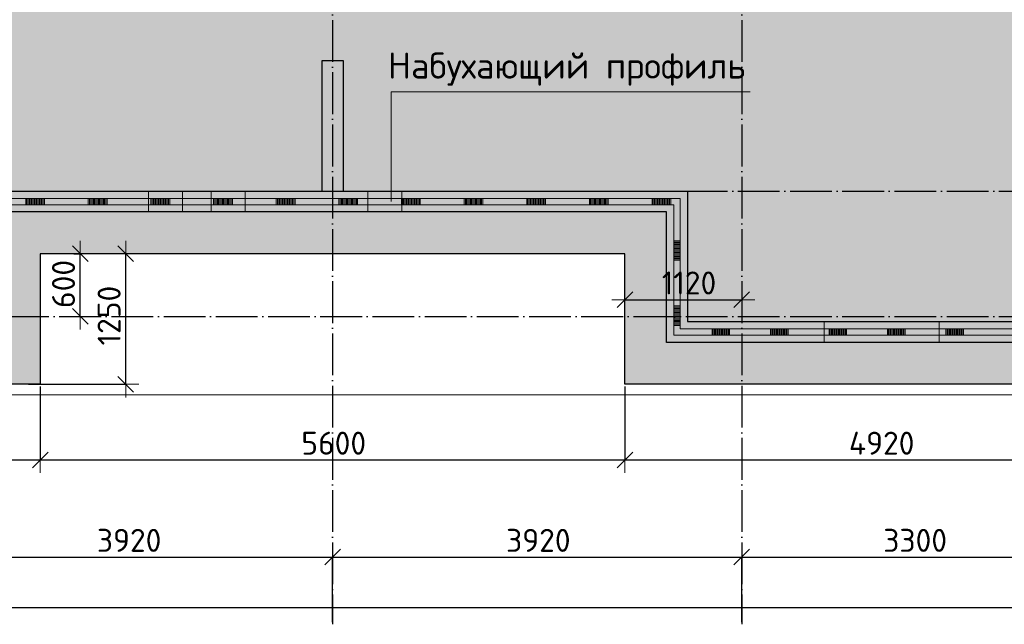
# Model space of a CAD drawing. Header units: millimetres. Extents: x 13527 to 139154, y -122592 to 61893.
# Tile 38 of 130: x 32823 to 42255, y -2948 to 2841. Entities that reach past the tile are written whole.
import ezdxf

# ---------------------------------------------------------------- set-up
doc = ezdxf.new("R2010")
doc.units = ezdxf.units.MM
doc.header["$PDMODE"] = 65
for name, pattern in [('______11', [500, 400, -50, 0, -50]), ('______2', [270, 200, -70]), ('______5', [1100, 800, -100, 100, -100])]:
    doc.linetypes.add(name, pattern=pattern)
for name, color, linetype, lineweight in [('Standard', 7, 'Continuous', 25), ('Размерная линия_ общее', 7, 'Continuous', 13), ('Стена_ общее', 7, 'Continuous', 35), ('Фундамент (1)', 7, 'Continuous', 35), ('Фундамент_ общее', 7, 'Continuous', 35)]:
    doc.layers.add(name, color=color, linetype=linetype, lineweight=lineweight)
doc.layers.add('Осевая линия_ общее', color=7, linetype='______5', lineweight=13, true_color=0xa0a0a0)
doc.styles.add('ISOCPEUR', font='isocpeur.ttf')
doc.dimstyles.new('DIMSTYLE_15', dxfattribs={"dimtxt": 220, "dimasz": 250, "dimexe": 0, "dimexo": 0, "dimgap": 110, "dimtad": 2, "dimdec": 0, "dimrnd": 1, "dimzin": 12, "dimdsep": 46, "dimtxsty": 'ISOCPEUR', "dimblk1": 'ALL_ML_STRICH', "dimblk2": 'ALL_ML_STRICH', "dimsah": 1, "dimcen": 0, "dimclrd": 7, "dimclre": 256, "dimclrt": 7, "dimadec": 0, "dimazin": 0, "dimtfac": 1, "dimtdec": 0, "dimtix": 1, "dimtmove": 2, "dimatfit": 3, "dimfxl": 0, "dimtzin": 0, "dimlwd": 0, "dimlwe": -3, "dimarcsym": 0})
doc.dimstyles.new('DIMSTYLE_20', dxfattribs={"dimtxt": 220, "dimasz": 250, "dimexe": 0, "dimexo": 0.001, "dimgap": 110, "dimtad": 2, "dimdec": 0, "dimrnd": 5, "dimzin": 12, "dimdsep": 46, "dimtxsty": 'ISOCPEUR', "dimblk1": 'ALL_ML_STRICH', "dimblk2": 'ALL_ML_STRICH', "dimsah": 1, "dimcen": 0, "dimse1": 1, "dimse2": 1, "dimclrd": 7, "dimclre": 256, "dimclrt": 7, "dimadec": 0, "dimazin": 0, "dimtfac": 1, "dimtdec": 0, "dimtix": 1, "dimtmove": 2, "dimatfit": 3, "dimfxl": 0, "dimtzin": 0, "dimlwd": 0, "dimlwe": -3, "dimarcsym": 0})
doc.dimstyles.new('DIMSTYLE_3', dxfattribs={"dimtxt": 220, "dimasz": 250, "dimexe": 0, "dimexo": 0, "dimgap": 110, "dimtad": 2, "dimdec": 0, "dimrnd": 5, "dimzin": 12, "dimdsep": 46, "dimtxsty": 'ISOCPEUR', "dimblk1": 'ALL_ML_STRICH', "dimblk2": 'ALL_ML_STRICH', "dimsah": 1, "dimcen": 0, "dimclrd": 7, "dimclre": 256, "dimclrt": 7, "dimadec": 0, "dimazin": 0, "dimtfac": 1, "dimtdec": 0, "dimtix": 1, "dimtmove": 2, "dimatfit": 3, "dimfxl": 0, "dimtvp": 1.2, "dimtzin": 0, "dimlwd": 0, "dimlwe": -3, "dimarcsym": 0})
doc.dimstyles.new('DIMSTYLE_5', dxfattribs={"dimtxt": 220, "dimasz": 250, "dimexe": 0, "dimexo": 0, "dimgap": 110, "dimtad": 2, "dimdec": 0, "dimrnd": 5, "dimzin": 12, "dimdsep": 46, "dimtxsty": 'ISOCPEUR', "dimblk1": 'ALL_ML_STRICH', "dimblk2": 'ALL_ML_STRICH', "dimsah": 1, "dimcen": 0, "dimclrd": 7, "dimclre": 256, "dimclrt": 7, "dimadec": 0, "dimazin": 0, "dimtfac": 1, "dimtdec": 0, "dimtix": 1, "dimtmove": 2, "dimatfit": 3, "dimfxl": 0, "dimtzin": 0, "dimlwd": 0, "dimlwe": -3, "dimarcsym": 0})

# ---------------------------------------------------------------- blocks, each defined once
blk = doc.blocks.new('ALL_ML_STRICH')
at = {"color": 0, "linetype": 'ByBlock', "lineweight": -2}
for p, q in [((0, -0.5), (0, 0.5)), ((-1, 0), (0.5, 0)), ((-0.3, -0.3), (0.3, 0.3))]:
    blk.add_line(p, q, dxfattribs=at)
blk = doc.blocks.new('*D25')
at = {"layer": 'DEFPOINTS', "color": 7, "linetype": 'Continuous', "lineweight": 13, "transparency": 33554687}
for p in [(28100, -650), (33020, -650), (28100, -1373.8)]:
    blk.add_point(p, dxfattribs=at)
at = {"layer": 'Размерная линия_ общее', "color": 253, "linetype": 'Continuous', "lineweight": -2, "true_color": 0xa0a0a0, "transparency": 33554687}
for p, q in [((28100, -670), (28100, -1373.8)), ((33020, -670), (33020, -1373.8))]:
    blk.add_line(p, q, dxfattribs=at)
at = {"layer": 'Размерная линия_ общее', "color": 7, "linetype": 'Continuous', "lineweight": -2, "transparency": 33554687}
blk.add_line((28100, -1373.8), (33020, -1373.8), dxfattribs=at)
at = {"layer": 'Размерная линия_ общее', "color": 7, "linetype": 'Continuous', "lineweight": 13, "transparency": 33554687, "xscale": 250, "yscale": 250, "zscale": 250, "rotation": 180}
blk.add_blockref('ALL_ML_STRICH', (28100, -1373.8), dxfattribs=at)
at = {"layer": 'Размерная линия_ общее', "color": 7, "linetype": 'Continuous', "lineweight": 13, "transparency": 33554687, "xscale": 250, "yscale": 250, "zscale": 250}
blk.add_blockref('ALL_ML_STRICH', (33020, -1373.8), dxfattribs=at)
at = {"layer": 'Размерная линия_ общее', "color": 7, "linetype": 'Continuous', "lineweight": 13, "transparency": 33554687, "insert": (30560, -1213.8), "char_height": 220, "width": 880, "attachment_point": 5, "style": 'ISOCPEUR'}
blk.add_mtext('\\A1;{4920}', dxfattribs=at)
blk = doc.blocks.new('*D26')
at = {"layer": 'DEFPOINTS', "color": 7, "linetype": 'Continuous', "lineweight": 13, "transparency": 33554687}
for p in [(33020, -650), (38620, -650), (33020, -1373.8)]:
    blk.add_point(p, dxfattribs=at)
at = {"layer": 'Размерная линия_ общее', "color": 253, "linetype": 'Continuous', "lineweight": -2, "true_color": 0xa0a0a0, "transparency": 33554687}
for p, q in [((33020, -670), (33020, -1373.8)), ((38620, -670), (38620, -1373.8))]:
    blk.add_line(p, q, dxfattribs=at)
at = {"layer": 'Размерная линия_ общее', "color": 7, "linetype": 'Continuous', "lineweight": -2, "transparency": 33554687}
blk.add_line((33020, -1373.8), (38620, -1373.8), dxfattribs=at)
at = {"layer": 'Размерная линия_ общее', "color": 7, "linetype": 'Continuous', "lineweight": 13, "transparency": 33554687, "xscale": 250, "yscale": 250, "zscale": 250, "rotation": 180}
blk.add_blockref('ALL_ML_STRICH', (33020, -1373.8), dxfattribs=at)
at = {"layer": 'Размерная линия_ общее', "color": 7, "linetype": 'Continuous', "lineweight": 13, "transparency": 33554687, "xscale": 250, "yscale": 250, "zscale": 250}
blk.add_blockref('ALL_ML_STRICH', (38620, -1373.8), dxfattribs=at)
at = {"layer": 'Размерная линия_ общее', "color": 7, "linetype": 'Continuous', "lineweight": 13, "transparency": 33554687, "insert": (35831, -1213.8), "char_height": 220, "width": 880, "attachment_point": 5, "style": 'ISOCPEUR'}
blk.add_mtext('\\A1;{5600}', dxfattribs=at)
blk = doc.blocks.new('*D27')
at = {"layer": 'DEFPOINTS', "color": 7, "linetype": 'Continuous', "lineweight": 13, "transparency": 33554687}
for p in [(38620, -650), (43540, -650), (38620, -1373.8)]:
    blk.add_point(p, dxfattribs=at)
at = {"layer": 'Размерная линия_ общее', "color": 253, "linetype": 'Continuous', "lineweight": -2, "true_color": 0xa0a0a0, "transparency": 33554687}
for p, q in [((38620, -670), (38620, -1373.8)), ((43540, -670), (43540, -1373.8))]:
    blk.add_line(p, q, dxfattribs=at)
at = {"layer": 'Размерная линия_ общее', "color": 7, "linetype": 'Continuous', "lineweight": -2, "transparency": 33554687}
blk.add_line((38620, -1373.8), (43540, -1373.8), dxfattribs=at)
at = {"layer": 'Размерная линия_ общее', "color": 7, "linetype": 'Continuous', "lineweight": 13, "transparency": 33554687, "xscale": 250, "yscale": 250, "zscale": 250, "rotation": 180}
blk.add_blockref('ALL_ML_STRICH', (38620, -1373.8), dxfattribs=at)
at = {"layer": 'Размерная линия_ общее', "color": 7, "linetype": 'Continuous', "lineweight": 13, "transparency": 33554687, "xscale": 250, "yscale": 250, "zscale": 250}
blk.add_blockref('ALL_ML_STRICH', (43540, -1373.8), dxfattribs=at)
at = {"layer": 'Размерная линия_ общее', "color": 7, "linetype": 'Continuous', "lineweight": 13, "transparency": 33554687, "insert": (41080, -1213.8), "char_height": 220, "width": 880, "attachment_point": 5, "style": 'ISOCPEUR'}
blk.add_mtext('\\A1;{4920}', dxfattribs=at)
blk = doc.blocks.new('*D39')
at = {"layer": 'DEFPOINTS', "color": 7, "linetype": 'Continuous', "lineweight": 13, "transparency": 33554687}
for p in [(33322.5, 600), (33278.1, 0), (33402.4, 0)]:
    blk.add_point(p, dxfattribs=at)
at = {"layer": 'Размерная линия_ общее', "color": 253, "linetype": 'Continuous', "lineweight": -2, "true_color": 0xa0a0a0, "transparency": 33554687}
for p, q in [((33342.5, 600), (33402.4, 600)), ((33298.1, 0), (33402.4, 0))]:
    blk.add_line(p, q, dxfattribs=at)
at = {"layer": 'Размерная линия_ общее', "color": 7, "linetype": 'Continuous', "lineweight": -2, "transparency": 33554687}
blk.add_line((33402.4, 0), (33402.4, 600), dxfattribs=at)
at = {"layer": 'Размерная линия_ общее', "color": 7, "linetype": 'Continuous', "lineweight": 13, "transparency": 33554687, "xscale": 250, "yscale": 250, "zscale": 250}
for p, rotation in [((33402.4, 600), 90), ((33402.4, 0), 270)]:
    blk.add_blockref('ALL_ML_STRICH', p, dxfattribs=dict(at, rotation=rotation))
at = {"layer": 'Размерная линия_ общее', "color": 7, "linetype": 'Continuous', "lineweight": 13, "transparency": 33554687, "insert": (33242.4, 311), "char_height": 220, "width": 660, "attachment_point": 5, "rotation": 90, "style": 'ISOCPEUR'}
blk.add_mtext('\\A1;{600}', dxfattribs=at)
blk = doc.blocks.new('*D40')
at = {"layer": 'DEFPOINTS', "color": 7, "linetype": 'Continuous', "lineweight": 13, "transparency": 33554687}
for p in [(33362.5, 600), (32887.5, -650), (33839.2, -650)]:
    blk.add_point(p, dxfattribs=at)
at = {"layer": 'Размерная линия_ общее', "color": 253, "linetype": 'Continuous', "lineweight": -2, "true_color": 0xa0a0a0, "transparency": 33554687}
for p, q in [((33839.2, 600), (33839.2, 600)), ((32907.5, -650), (33839.2, -650))]:
    blk.add_line(p, q, dxfattribs=at)
at = {"layer": 'Размерная линия_ общее', "color": 7, "linetype": 'Continuous', "lineweight": -2, "transparency": 33554687}
blk.add_line((33839.2, -650), (33839.2, 600), dxfattribs=at)
at = {"layer": 'Размерная линия_ общее', "color": 7, "linetype": 'Continuous', "lineweight": 13, "transparency": 33554687, "xscale": 250, "yscale": 250, "zscale": 250}
for p, rotation in [((33839.2, 600), 90), ((33839.2, -650), 270)]:
    blk.add_blockref('ALL_ML_STRICH', p, dxfattribs=dict(at, rotation=rotation))
at = {"layer": 'Размерная линия_ общее', "color": 7, "linetype": 'Continuous', "lineweight": 13, "transparency": 33554687, "insert": (33679.2, 8), "char_height": 220, "width": 880, "attachment_point": 5, "rotation": 90, "style": 'ISOCPEUR'}
blk.add_mtext('\\A1;{1250}', dxfattribs=at)
blk = doc.blocks.new('*D535')
at = {"layer": 'DEFPOINTS', "color": 7, "linetype": 'Continuous', "lineweight": 13, "transparency": 33554687}
for p in [(31900, -2304.3), (31900, -2947.9), (35820, -2947.9)]:
    blk.add_point(p, dxfattribs=at)
at = {"layer": 'Размерная линия_ общее', "color": 253, "linetype": 'Continuous', "lineweight": -2, "true_color": 0xa0a0a0, "transparency": 33554687}
for p, q in [((31900, -2927.9), (31900, -2304.3)), ((35820, -2927.9), (35820, -2304.3))]:
    blk.add_line(p, q, dxfattribs=at)
at = {"layer": 'Размерная линия_ общее', "color": 7, "linetype": 'Continuous', "lineweight": -2, "transparency": 33554687}
blk.add_line((31900, -2304.3), (35820, -2304.3), dxfattribs=at)
at = {"layer": 'Размерная линия_ общее', "color": 7, "linetype": 'Continuous', "lineweight": 13, "transparency": 33554687, "xscale": 250, "yscale": 250, "zscale": 250, "rotation": 180}
blk.add_blockref('ALL_ML_STRICH', (31900, -2304.3), dxfattribs=at)
at = {"layer": 'Размерная линия_ общее', "color": 7, "linetype": 'Continuous', "lineweight": 13, "transparency": 33554687, "xscale": 250, "yscale": 250, "zscale": 250}
blk.add_blockref('ALL_ML_STRICH', (35820, -2304.3), dxfattribs=at)
at = {"layer": 'Размерная линия_ общее', "color": 7, "linetype": 'Continuous', "lineweight": 13, "transparency": 33554687, "insert": (33871, -2144.3), "char_height": 220, "width": 880, "attachment_point": 5, "style": 'ISOCPEUR'}
blk.add_mtext('\\A1;{3920}', dxfattribs=at)
blk = doc.blocks.new('*D536')
at = {"layer": 'DEFPOINTS', "color": 7, "linetype": 'Continuous', "lineweight": 13, "transparency": 33554687}
for p in [(35820, -2304.3), (35820, -2947.9), (39740, -2947.9)]:
    blk.add_point(p, dxfattribs=at)
at = {"layer": 'Размерная линия_ общее', "color": 253, "linetype": 'Continuous', "lineweight": -2, "true_color": 0xa0a0a0, "transparency": 33554687}
for p, q in [((35820, -2927.9), (35820, -2304.3)), ((39740, -2927.9), (39740, -2304.3))]:
    blk.add_line(p, q, dxfattribs=at)
at = {"layer": 'Размерная линия_ общее', "color": 7, "linetype": 'Continuous', "lineweight": -2, "transparency": 33554687}
blk.add_line((35820, -2304.3), (39740, -2304.3), dxfattribs=at)
at = {"layer": 'Размерная линия_ общее', "color": 7, "linetype": 'Continuous', "lineweight": 13, "transparency": 33554687, "xscale": 250, "yscale": 250, "zscale": 250, "rotation": 180}
blk.add_blockref('ALL_ML_STRICH', (35820, -2304.3), dxfattribs=at)
at = {"layer": 'Размерная линия_ общее', "color": 7, "linetype": 'Continuous', "lineweight": 13, "transparency": 33554687, "xscale": 250, "yscale": 250, "zscale": 250}
blk.add_blockref('ALL_ML_STRICH', (39740, -2304.3), dxfattribs=at)
at = {"layer": 'Размерная линия_ общее', "color": 7, "linetype": 'Continuous', "lineweight": 13, "transparency": 33554687, "insert": (37791, -2144.3), "char_height": 220, "width": 880, "attachment_point": 5, "style": 'ISOCPEUR'}
blk.add_mtext('\\A1;{3920}', dxfattribs=at)
blk = doc.blocks.new('*D537')
at = {"layer": 'DEFPOINTS', "color": 7, "linetype": 'Continuous', "lineweight": 13, "transparency": 33554687}
for p in [(39740, -2304.3), (39740, -2947.9), (43040, -2947.9)]:
    blk.add_point(p, dxfattribs=at)
at = {"layer": 'Размерная линия_ общее', "color": 253, "linetype": 'Continuous', "lineweight": -2, "true_color": 0xa0a0a0, "transparency": 33554687}
for p, q in [((39740, -2927.9), (39740, -2304.3)), ((43040, -2927.9), (43040, -2304.3))]:
    blk.add_line(p, q, dxfattribs=at)
at = {"layer": 'Размерная линия_ общее', "color": 7, "linetype": 'Continuous', "lineweight": -2, "transparency": 33554687}
blk.add_line((39740, -2304.3), (43040, -2304.3), dxfattribs=at)
at = {"layer": 'Размерная линия_ общее', "color": 7, "linetype": 'Continuous', "lineweight": 13, "transparency": 33554687, "xscale": 250, "yscale": 250, "zscale": 250, "rotation": 180}
blk.add_blockref('ALL_ML_STRICH', (39740, -2304.3), dxfattribs=at)
at = {"layer": 'Размерная линия_ общее', "color": 7, "linetype": 'Continuous', "lineweight": 13, "transparency": 33554687, "xscale": 250, "yscale": 250, "zscale": 250}
blk.add_blockref('ALL_ML_STRICH', (43040, -2304.3), dxfattribs=at)
at = {"layer": 'Размерная линия_ общее', "color": 7, "linetype": 'Continuous', "lineweight": 13, "transparency": 33554687, "insert": (41401, -2144.3), "char_height": 220, "width": 880, "attachment_point": 5, "style": 'ISOCPEUR'}
blk.add_mtext('\\A1;{3300}', dxfattribs=at)
blk = doc.blocks.new('*D545')
at = {"layer": 'DEFPOINTS', "color": 7, "linetype": 'Continuous', "lineweight": 13, "transparency": 33554687}
for p in [(25300, -2788.6), (25300, -2820.7), (67380, -2876.4)]:
    blk.add_point(p, dxfattribs=at)
at = {"layer": 'Размерная линия_ общее', "color": 253, "linetype": 'Continuous', "lineweight": -2, "true_color": 0xa0a0a0, "transparency": 33554687}
for p, q in [((25300, -2788.6), (25300, -2788.6)), ((67380, -2788.6), (67380, -2788.6))]:
    blk.add_line(p, q, dxfattribs=at)
at = {"layer": 'Размерная линия_ общее', "color": 7, "linetype": 'Continuous', "lineweight": -2, "transparency": 33554687}
blk.add_line((25300, -2788.6), (67380, -2788.6), dxfattribs=at)
at = {"layer": 'Размерная линия_ общее', "color": 7, "linetype": 'Continuous', "lineweight": 13, "transparency": 33554687, "xscale": 250, "yscale": 250, "zscale": 250, "rotation": 180}
blk.add_blockref('ALL_ML_STRICH', (25300, -2788.6), dxfattribs=at)
at = {"layer": 'Размерная линия_ общее', "color": 7, "linetype": 'Continuous', "lineweight": 13, "transparency": 33554687, "xscale": 250, "yscale": 250, "zscale": 250}
blk.add_blockref('ALL_ML_STRICH', (67380, -2788.6), dxfattribs=at)
at = {"layer": 'Размерная линия_ общее', "color": 7, "linetype": 'Continuous', "lineweight": 13, "transparency": 33554687, "insert": (46340, -2628.6), "char_height": 220, "width": 1100, "attachment_point": 5, "style": 'ISOCPEUR'}
blk.add_mtext('\\A1;{42080}', dxfattribs=at)
blk = doc.blocks.new('*D675')
at = {"layer": 'DEFPOINTS', "color": 7, "linetype": 'Continuous', "lineweight": 13, "transparency": 33554687}
for p in [(38620, 160.3), (38620, -282.2), (39740, -283.2)]:
    blk.add_point(p, dxfattribs=at)
at = {"layer": 'Размерная линия_ общее', "color": 7, "linetype": 'Continuous', "lineweight": -2, "transparency": 33554687}
blk.add_line((38620, 160.3), (39740, 160.3), dxfattribs=at)
at = {"layer": 'Размерная линия_ общее', "color": 7, "linetype": 'Continuous', "lineweight": 13, "transparency": 33554687, "xscale": 250, "yscale": 250, "zscale": 250, "rotation": 180}
blk.add_blockref('ALL_ML_STRICH', (38620, 160.3), dxfattribs=at)
at = {"layer": 'Размерная линия_ общее', "color": 7, "linetype": 'Continuous', "lineweight": 13, "transparency": 33554687, "xscale": 250, "yscale": 250, "zscale": 250}
blk.add_blockref('ALL_ML_STRICH', (39740, 160.3), dxfattribs=at)
at = {"layer": 'Размерная линия_ общее', "color": 7, "linetype": 'Continuous', "lineweight": 13, "transparency": 33554687, "insert": (39235, 320.3), "char_height": 220, "width": 880, "attachment_point": 5, "style": 'ISOCPEUR'}
blk.add_mtext('\\A1;{1120}', dxfattribs=at)
blk = doc.blocks.new('ЭЛЕМЕНТ_УЗОРА_2')
at = {"layer": 'Standard', "color": 7, "linetype": 'Continuous', "lineweight": 13, "transparency": 33554687}
for p, q in [((33120, 1130), (32520, 1130)), ((32550, 1070), (33120, 1070)), ((32880, 1070), (32880, 1130)), ((32892, 1070), (32892, 1130)), ((32904, 1070), (32904, 1130)), ((32916, 1070), (32916, 1130)), ((32928, 1070), (32928, 1130)), ((32940, 1070), (32940, 1130)), ((32952, 1070), (32952, 1130)), ((32964, 1070), (32964, 1130)), ((32976, 1070), (32976, 1130)), ((32988, 1070), (32988, 1130)), ((33000, 1070), (33000, 1130)), ((33012, 1070), (33012, 1130)), ((33024, 1070), (33024, 1130)), ((33036, 1070), (33036, 1130)), ((33048, 1070), (33048, 1130)), ((33060, 1070), (33060, 1130)), ((33720, 1130), (33120, 1130)), ((33120, 1070), (33720, 1070)), ((33480, 1070), (33480, 1130)), ((33492, 1070), (33492, 1130)), ((33504, 1070), (33504, 1130)), ((33516, 1070), (33516, 1130)), ((33528, 1070), (33528, 1130)), ((33540, 1070), (33540, 1130)), ((33552, 1070), (33552, 1130)), ((33564, 1070), (33564, 1130)), ((33576, 1070), (33576, 1130)), ((33588, 1070), (33588, 1130)), ((33600, 1070), (33600, 1130)), ((33612, 1070), (33612, 1130)), ((33624, 1070), (33624, 1130)), ((33636, 1070), (33636, 1130)), ((33648, 1070), (33648, 1130)), ((33660, 1070), (33660, 1130)), ((34320, 1130), (33720, 1130)), ((33720, 1070), (34320, 1070)), ((34080, 1070), (34080, 1130)), ((34092, 1070), (34092, 1130)), ((34104, 1070), (34104, 1130)), ((34116, 1070), (34116, 1130)), ((34128, 1070), (34128, 1130)), ((34140, 1070), (34140, 1130)), ((34152, 1070), (34152, 1130)), ((34164, 1070), (34164, 1130)), ((34176, 1070), (34176, 1130)), ((34188, 1070), (34188, 1130)), ((34200, 1070), (34200, 1130)), ((34212, 1070), (34212, 1130)), ((34224, 1070), (34224, 1130)), ((34236, 1070), (34236, 1130)), ((34248, 1070), (34248, 1130)), ((34260, 1070), (34260, 1130)), ((34920, 1130), (34320, 1130)), ((34320, 1070), (34920, 1070)), ((34680, 1070), (34680, 1130)), ((34692, 1070), (34692, 1130)), ((34704, 1070), (34704, 1130)), ((34716, 1070), (34716, 1130)), ((34728, 1070), (34728, 1130)), ((34740, 1070), (34740, 1130)), ((34752, 1070), (34752, 1130)), ((34764, 1070), (34764, 1130)), ((34776, 1070), (34776, 1130)), ((34788, 1070), (34788, 1130)), ((34800, 1070), (34800, 1130)), ((34812, 1070), (34812, 1130)), ((34824, 1070), (34824, 1130)), ((34836, 1070), (34836, 1130)), ((34848, 1070), (34848, 1130)), ((34860, 1070), (34860, 1130)), ((35520, 1130), (34920, 1130)), ((34920, 1070), (35520, 1070)), ((35280, 1070), (35280, 1130)), ((35292, 1070), (35292, 1130)), ((35304, 1070), (35304, 1130)), ((35316, 1070), (35316, 1130)), ((35328, 1070), (35328, 1130)), ((35340, 1070), (35340, 1130)), ((35352, 1070), (35352, 1130)), ((35364, 1070), (35364, 1130)), ((35376, 1070), (35376, 1130)), ((35388, 1070), (35388, 1130)), ((35400, 1070), (35400, 1130)), ((35412, 1070), (35412, 1130)), ((35424, 1070), (35424, 1130)), ((35436, 1070), (35436, 1130)), ((35448, 1070), (35448, 1130)), ((35460, 1070), (35460, 1130)), ((36120, 1130), (35520, 1130)), ((35520, 1070), (36120, 1070)), ((35880, 1070), (35880, 1130)), ((35892, 1070), (35892, 1130)), ((35904, 1070), (35904, 1130)), ((35916, 1070), (35916, 1130)), ((35928, 1070), (35928, 1130)), ((35940, 1070), (35940, 1130)), ((35952, 1070), (35952, 1130)), ((35964, 1070), (35964, 1130)), ((35976, 1070), (35976, 1130)), ((35988, 1070), (35988, 1130)), ((36000, 1070), (36000, 1130)), ((36012, 1070), (36012, 1130)), ((36024, 1070), (36024, 1130)), ((36036, 1070), (36036, 1130)), ((36048, 1070), (36048, 1130)), ((36060, 1070), (36060, 1130)), ((36720, 1130), (36120, 1130)), ((36120, 1070), (36720, 1070)), ((36480, 1070), (36480, 1130)), ((36492, 1070), (36492, 1130)), ((36504, 1070), (36504, 1130)), ((36516, 1070), (36516, 1130)), ((36528, 1070), (36528, 1130)), ((36540, 1070), (36540, 1130)), ((36552, 1070), (36552, 1130)), ((36564, 1070), (36564, 1130)), ((36576, 1070), (36576, 1130)), ((36588, 1070), (36588, 1130)), ((36600, 1070), (36600, 1130)), ((36612, 1070), (36612, 1130)), ((36624, 1070), (36624, 1130)), ((36636, 1070), (36636, 1130)), ((36648, 1070), (36648, 1130)), ((36660, 1070), (36660, 1130)), ((37320, 1130), (36720, 1130)), ((36720, 1070), (37320, 1070)), ((37080, 1070), (37080, 1130)), ((37092, 1070), (37092, 1130)), ((37104, 1070), (37104, 1130)), ((37116, 1070), (37116, 1130)), ((37128, 1070), (37128, 1130)), ((37140, 1070), (37140, 1130)), ((37152, 1070), (37152, 1130)), ((37164, 1070), (37164, 1130)), ((37176, 1070), (37176, 1130)), ((37188, 1070), (37188, 1130)), ((37200, 1070), (37200, 1130)), ((37212, 1070), (37212, 1130)), ((37224, 1070), (37224, 1130)), ((37236, 1070), (37236, 1130)), ((37248, 1070), (37248, 1130)), ((37260, 1070), (37260, 1130)), ((37920, 1130), (37320, 1130)), ((37320, 1070), (37920, 1070)), ((37680, 1070), (37680, 1130)), ((37692, 1070), (37692, 1130)), ((37704, 1070), (37704, 1130)), ((37716, 1070), (37716, 1130)), ((37728, 1070), (37728, 1130)), ((37740, 1070), (37740, 1130)), ((37752, 1070), (37752, 1130)), ((37764, 1070), (37764, 1130)), ((37776, 1070), (37776, 1130)), ((37788, 1070), (37788, 1130)), ((37800, 1070), (37800, 1130)), ((37812, 1070), (37812, 1130)), ((37824, 1070), (37824, 1130)), ((37836, 1070), (37836, 1130)), ((37848, 1070), (37848, 1130)), ((37860, 1070), (37860, 1130)), ((38520, 1130), (37920, 1130)), ((37920, 1070), (38520, 1070)), ((38280, 1070), (38280, 1130)), ((38292, 1070), (38292, 1130)), ((38304, 1070), (38304, 1130)), ((38316, 1070), (38316, 1130)), ((38328, 1070), (38328, 1130)), ((38340, 1070), (38340, 1130)), ((38352, 1070), (38352, 1130)), ((38364, 1070), (38364, 1130)), ((38376, 1070), (38376, 1130)), ((38388, 1070), (38388, 1130)), ((38400, 1070), (38400, 1130)), ((38412, 1070), (38412, 1130)), ((38424, 1070), (38424, 1130)), ((38436, 1070), (38436, 1130)), ((38448, 1070), (38448, 1130)), ((38460, 1070), (38460, 1130)), ((39120, 1130), (38520, 1130)), ((38520, 1070), (39090, 1070)), ((38880, 1070), (38880, 1130)), ((38892, 1070), (38892, 1130)), ((38904, 1070), (38904, 1130)), ((38916, 1070), (38916, 1130)), ((38928, 1070), (38928, 1130)), ((38940, 1070), (38940, 1130)), ((38952, 1070), (38952, 1130)), ((38964, 1070), (38964, 1130)), ((38976, 1070), (38976, 1130)), ((38988, 1070), (38988, 1130)), ((39000, 1070), (39000, 1130)), ((39012, 1070), (39012, 1130)), ((39024, 1070), (39024, 1130)), ((39036, 1070), (39036, 1130)), ((39048, 1070), (39048, 1130)), ((39060, 1070), (39060, 1130)), ((39090, 1070), (39090, 475)), ((39150, 1130), (39120, 1130)), ((39150, 1100), (39150, 1130)), ((39150, 475), (39150, 1100)), ((39090, 725), (39150, 725)), ((39090, 712.5), (39150, 712.5)), ((39090, 700), (39150, 700)), ((39090, 687.5), (39150, 687.5)), ((39090, 675), (39150, 675)), ((39090, 662.5), (39150, 662.5)), ((39090, 650), (39150, 650)), ((39090, 637.5), (39150, 637.5)), ((39090, 625), (39150, 625)), ((39090, 612.5), (39150, 612.5)), ((39090, 600), (39150, 600)), ((39090, 587.5), (39150, 587.5)), ((39090, 575), (39150, 575)), ((39090, 562.5), (39150, 562.5)), ((39090, 550), (39150, 550)), ((39090, 537.5), (39150, 537.5)), ((39090, 475), (39090, -150)), ((39150, -120), (39150, 475)), ((39090, 100), (39150, 100)), ((39090, 87.5), (39150, 87.5)), ((39090, 75), (39150, 75)), ((39090, 62.5), (39150, 62.5)), ((39090, 50), (39150, 50)), ((39090, 37.5), (39150, 37.5)), ((39090, 25), (39150, 25)), ((39090, 12.5), (39150, 12.5)), ((39090, 0), (39150, 0)), ((39090, -12.5), (39150, -12.5)), ((39090, -25), (39150, -25)), ((39090, -37.5), (39150, -37.5)), ((39090, -50), (39150, -50)), ((39090, -62.5), (39150, -62.5)), ((39090, -75), (39150, -75)), ((39090, -87.5), (39150, -87.5)), ((39090, -150), (39090, -180)), ((39090, -180), (39120, -180)), ((39120, -180), (39680, -180)), ((39680, -120), (39150, -120)), ((39456, -180), (39456, -120)), ((39467.2, -180), (39467.2, -120)), ((39478.4, -180), (39478.4, -120)), ((39489.6, -180), (39489.6, -120)), ((39500.8, -180), (39500.8, -120)), ((39512, -180), (39512, -120)), ((39523.2, -180), (39523.2, -120)), ((39534.4, -180), (39534.4, -120)), ((39545.6, -180), (39545.6, -120)), ((39556.8, -180), (39556.8, -120)), ((39568, -180), (39568, -120)), ((39579.2, -180), (39579.2, -120)), ((39590.4, -180), (39590.4, -120)), ((39601.6, -180), (39601.6, -120)), ((39612.8, -180), (39612.8, -120)), ((39624, -180), (39624, -120)), ((40240, -120), (39680, -120)), ((39680, -180), (40240, -180)), ((40016, -180), (40016, -120)), ((40027.2, -180), (40027.2, -120)), ((40038.4, -180), (40038.4, -120)), ((40049.6, -180), (40049.6, -120)), ((40060.8, -180), (40060.8, -120)), ((40072, -180), (40072, -120)), ((40083.2, -180), (40083.2, -120)), ((40094.4, -180), (40094.4, -120)), ((40105.6, -180), (40105.6, -120)), ((40116.8, -180), (40116.8, -120)), ((40128, -180), (40128, -120)), ((40139.2, -180), (40139.2, -120)), ((40150.4, -180), (40150.4, -120)), ((40161.6, -180), (40161.6, -120)), ((40172.8, -180), (40172.8, -120)), ((40184, -180), (40184, -120)), ((40800, -120), (40240, -120)), ((40240, -180), (40800, -180)), ((40576, -180), (40576, -120)), ((40587.2, -180), (40587.2, -120)), ((40598.4, -180), (40598.4, -120)), ((40609.6, -180), (40609.6, -120)), ((40620.8, -180), (40620.8, -120)), ((40632, -180), (40632, -120)), ((40643.2, -180), (40643.2, -120)), ((40654.4, -180), (40654.4, -120)), ((40665.6, -180), (40665.6, -120)), ((40676.8, -180), (40676.8, -120)), ((40688, -180), (40688, -120)), ((40699.2, -180), (40699.2, -120)), ((40710.4, -180), (40710.4, -120)), ((40721.6, -180), (40721.6, -120)), ((40732.8, -180), (40732.8, -120)), ((40744, -180), (40744, -120)), ((41360, -120), (40800, -120)), ((40800, -180), (41360, -180)), ((41136, -180), (41136, -120)), ((41147.2, -180), (41147.2, -120)), ((41158.4, -180), (41158.4, -120)), ((41169.6, -180), (41169.6, -120)), ((41180.8, -180), (41180.8, -120)), ((41192, -180), (41192, -120)), ((41203.2, -180), (41203.2, -120)), ((41214.4, -180), (41214.4, -120)), ((41225.6, -180), (41225.6, -120)), ((41236.8, -180), (41236.8, -120)), ((41248, -180), (41248, -120)), ((41259.2, -180), (41259.2, -120)), ((41270.4, -180), (41270.4, -120)), ((41281.6, -180), (41281.6, -120)), ((41292.8, -180), (41292.8, -120)), ((41304, -180), (41304, -120)), ((41920, -120), (41360, -120)), ((41360, -180), (41920, -180)), ((41696, -180), (41696, -120)), ((41707.2, -180), (41707.2, -120)), ((41718.4, -180), (41718.4, -120)), ((41729.6, -180), (41729.6, -120)), ((41740.8, -180), (41740.8, -120)), ((41752, -180), (41752, -120)), ((41763.2, -180), (41763.2, -120)), ((41774.4, -180), (41774.4, -120)), ((41785.6, -180), (41785.6, -120)), ((41796.8, -180), (41796.8, -120)), ((41808, -180), (41808, -120)), ((41819.2, -180), (41819.2, -120)), ((41830.4, -180), (41830.4, -120)), ((41841.6, -180), (41841.6, -120)), ((41852.8, -180), (41852.8, -120)), ((41864, -180), (41864, -120)), ((42480, -120), (41920, -120)), ((41920, -180), (42480, -180))]:
    blk.add_line(p, q, dxfattribs=at)
for points in [[(33300, 1130), (33299.8, 1130), (33300, 1130)], [(33900, 1130), (33899.8, 1130), (33900, 1130)], [(34500, 1130), (34499.8, 1130), (34500, 1130)], [(35100, 1130), (35099.8, 1130), (35100, 1130)], [(35700, 1130), (35699.8, 1130), (35700, 1130)], [(36300, 1130), (36299.8, 1130), (36300, 1130)], [(36900, 1130), (36899.8, 1130), (36900, 1130)], [(37500, 1130), (37499.8, 1130), (37500, 1130)], [(38100, 1130), (38099.8, 1130), (38100, 1130)], [(38700, 1130), (38699.8, 1130), (38700, 1130)], [(39150, 912.5), (39150, 912.7), (39150, 912.5)], [(39150, 287.5), (39150, 287.7), (39150, 287.5)], [(39288, -120), (39287.8, -120), (39288, -120)], [(39848, -120), (39847.8, -120), (39848, -120)], [(40408, -120), (40407.8, -120), (40408, -120)], [(40968, -120), (40967.8, -120), (40968, -120)], [(41528, -120), (41527.8, -120), (41528, -120)], [(42088, -120), (42087.8, -120), (42088, -120)]]:
    blk.add_lwpolyline(points, dxfattribs=at)

msp = doc.modelspace()

# ---------------------------------------------------------------- hatches: boundary and pattern name
at = {"layer": 'Фундамент (1)', "linetype": 'Continuous', "lineweight": 25, "true_color": 0xe1e1e1, "transparency": 33554687}
h = msp.add_hatch(color=254, dxfattribs=at)
h.paths.add_polyline_path([(52430, 16340), (52430, 14500), (40250, 14500), (40250, 16340), (31390, 16340), (31390, 14500), (25200, 14500), (25200, 600), (28100, 600), (28100, -650), (33020, -650), (33020, 600), (38620, 600), (38620, -650), (43540, -650), (43540, 600), (49140, 600), (49140, -650), (54060, -650), (54060, 600), (59660, 600), (59660, -650), (64580, -650), (64580, 600), (67880, 600), (67880, 14500), (61290, 14500), (61290, 16340)])
h.paths.add_polyline_path([(56860, 6900), (56860, 7500), (57460, 7500), (57460, 6900)], flags=16)
h.paths.add_polyline_path([(36420, 7500), (36420, 6900), (35820, 6900), (35820, 7500)], flags=16)
h.paths.add_polyline_path([(32290, 14810), (32290, 15410), (32890, 15410), (32890, 14810)], flags=16)

# ---------------------------------------------------------------- linework, layer by layer
at = {"layer": 'Standard', "color": 7, "linetype": 'Continuous', "lineweight": 13, "transparency": 33554687}
for points in [[(25100, -750), (67980, -750), (67980, 18500), (25100, 18500), (25100, -750)], [(36382.6, 1100), (36382.6, 2151.2), (39819.4, 2151.2)]]:
    msp.add_lwpolyline(points, dxfattribs=at)
at = {"layer": 'Осевая линия_ общее', "color": 253, "linetype": '______11', "lineweight": -3, "true_color": 0xa0a0a0, "transparency": 33554687}
for p, q in [((35820, 16340), (35820, -2947.9)), ((39740, 16340), (39740, -2947.9)), ((25200, 1200), (70365.4, 1200)), ((25200, 0), (70365.4, 0))]:
    msp.add_line(p, q, dxfattribs=at)
at = {"layer": 'Стена_ общее', "color": 7, "linetype": 'Continuous', "lineweight": 25, "transparency": 33554687}
for p, q in [((35720, 1200), (35720, 2450)), ((35720, 2450), (35920, 2450)), ((35720, 1200), (35720, 2450)), ((35720, 2450), (35920, 2450)), ((35920, 2450), (35920, 1200)), ((35920, 2450), (35920, 1200)), ((32620, 1200), (35720, 1200)), ((32620, 1200), (35720, 1200)), ((35920, 1200), (39220, 1200)), ((35920, 1200), (39220, 1200)), ((39220, 1200), (39220, 1000)), ((39220, 1200), (39220, 1000)), ((39020, 1000), (32620, 1000)), ((39020, 1000), (32620, 1000)), ((39020, -250), (39020, 1000)), ((39020, -250), (39020, 1000)), ((39220, 1000), (39220, -50)), ((39220, 1000), (39220, -50)), ((39220, -50), (42940, -50)), ((39220, -50), (42940, -50)), ((39220, -250), (39020, -250)), ((39220, -250), (39020, -250)), ((43140, -250), (39220, -250)), ((43140, -250), (39220, -250))]:
    msp.add_line(p, q, dxfattribs=at)
at = {"layer": 'Стена_ общее', "color": 253, "linetype": '______2', "lineweight": 18, "true_color": 0xababab, "transparency": 33554687}
for p, q in [((34057.5, 1200), (34057.5, 1000)), ((34057.5, 1200), (34057.5, 1000)), ((34382.5, 1000), (34382.5, 1200)), ((34657.5, 1200), (34382.5, 1200)), ((34382.5, 1000), (34382.5, 1200)), ((34657.5, 1200), (34382.5, 1200)), ((34657.5, 1200), (34657.5, 1000)), ((34657.5, 1200), (34657.5, 1000)), ((34982.5, 1000), (34982.5, 1200)), ((34982.5, 1000), (34982.5, 1200)), ((36157.5, 1200), (36157.5, 1000)), ((36157.5, 1200), (36157.5, 1000)), ((36482.5, 1000), (36482.5, 1200)), ((36482.5, 1000), (36482.5, 1200)), ((40530, -50), (40530, -250)), ((40530, -50), (40530, -250)), ((41630, -250), (41630, -50)), ((41630, -250), (41630, -50))]:
    msp.add_line(p, q, dxfattribs=at)
at = {"layer": 'Фундамент_ общее', "color": 7, "lineweight": 25, "transparency": 33554687}
for p, q in [((33020, 600), (33020, -650)), ((38620, 600), (33020, 600)), ((38620, -650), (38620, 600)), ((33020, -650), (28100, -650)), ((43540, -650), (38620, -650))]:
    msp.add_line(p, q, dxfattribs=at)
at = {"layer": 'Фундамент_ общее', "color": 7, "linetype": 'Continuous', "lineweight": 25, "transparency": 33554687}
for p, q in [((33020, 600), (33020, -650)), ((38620, 600), (33020, 600)), ((38620, -650), (38620, 600)), ((33020, -650), (28100, -650)), ((43540, -650), (38620, -650))]:
    msp.add_line(p, q, dxfattribs=at)

# ---------------------------------------------------------------- block references
at = {"layer": 'Standard', "color": 7, "linetype": 'Continuous', "lineweight": 13, "transparency": 33554687}
msp.add_blockref('ЭЛЕМЕНТ_УЗОРА_2', (0, 0), dxfattribs=at)

# ---------------------------------------------------------------- texts
at = {"layer": 'Standard', "color": 7, "linetype": 'Continuous', "lineweight": 13, "transparency": 33554687, "insert": (38063.8, 2367.9), "char_height": 250, "width": 3485.668, "attachment_point": 5, "style": 'ISOCPEUR'}
msp.add_mtext('\\A1;{\\fISOCPEUR|i0|b0;\\H250.000000;\\W1.000000;\\C7;Набухающий профиль}\\P', dxfattribs=at)

# ---------------------------------------------------------------- dimensions: what is measured, and where the dimension line sits
at = {"layer": 'Размерная линия_ общее', "color": 7, "linetype": 'Continuous', "lineweight": 13, "transparency": 33554687}
for base, p1, p2, dimstyle, picture, middle in [((33839.2, 600), (32907.5, -650), (33839.2, 600), 'DIMSTYLE_5', '*D40', (33679.2, 8)), ((33402.4, 600), (33298.1, 0), (33342.5, 600), 'DIMSTYLE_3', '*D39', (33242.4, 311))]:
    dim = msp.add_linear_dim(base=base, p1=p1, p2=p2, angle=90, dimstyle=dimstyle, override={"dimpost": '<>', "dimclrd": 7, "dimclre": 253, "dimclrt": 7, "dimlwd": 0, "dimlwe": 65533}, dxfattribs=at)
    dim.commit()
    dim.dimension.update_dxf_attribs({"geometry": picture, "text_midpoint": middle, "dimtype": 160})
for base, p1, p2, dimstyle, picture, middle in [((39740, 160.3), (38620, -282.2), (39740, -283.2), 'DIMSTYLE_20', '*D675', (39235, 320.3)), ((33020, -1373.8), (28100, -670), (33020, -670), 'DIMSTYLE_5', '*D25', (30560, -1213.8)), ((38620, -1373.8), (33020, -670), (38620, -670), 'DIMSTYLE_5', '*D26', (35831, -1213.8)), ((43540, -1373.8), (38620, -670), (43540, -670), 'DIMSTYLE_5', '*D27', (41080, -1213.8)), ((35820, -2304.3), (31900, -2927.9), (35820, -2927.9), 'DIMSTYLE_5', '*D535', (33871, -2144.3)), ((39740, -2304.3), (35820, -2927.9), (39740, -2927.9), 'DIMSTYLE_5', '*D536', (37791, -2144.3)), ((43040, -2304.3), (39740, -2927.9), (43040, -2927.9), 'DIMSTYLE_5', '*D537', (41401, -2144.3)), ((67380, -2788.6), (25300, -2788.6), (67380, -2788.6), 'DIMSTYLE_15', '*D545', (46340, -2628.6))]:
    dim = msp.add_linear_dim(base=base, p1=p1, p2=p2, dimstyle=dimstyle, override={"dimpost": '<>', "dimclrd": 7, "dimclre": 253, "dimclrt": 7, "dimlwd": 0, "dimlwe": 65533}, dxfattribs=at)
    dim.commit()
    dim.dimension.update_dxf_attribs({"geometry": picture, "text_midpoint": middle, "dimtype": 160})

doc.saveas('drawing.dxf')
